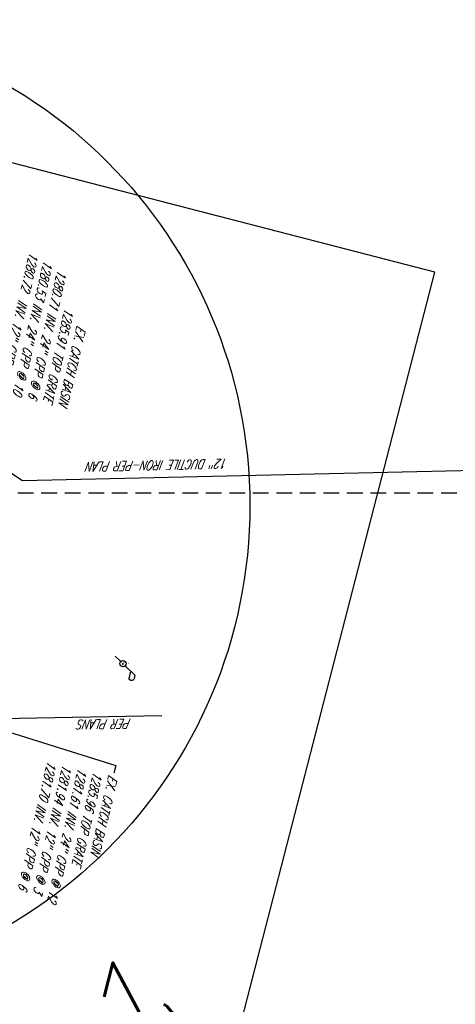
# Model space of a CAD drawing. Extents: x 0 to 213038, y 0 to 462006.
# Tile 102 of 107: x 173691 to 173802, y 454160 to 454412. Entities that reach past the tile are written whole.
import ezdxf
from ezdxf import colors
from ezdxf.entities.mleader import LeaderData, LeaderLine
from ezdxf.enums import TextEntityAlignment as Align
from ezdxf.math import Vec2, Vec3

# ---------------------------------------------------------------- set-up
doc = ezdxf.new("R2010")
doc.units = 0
doc.header["$LTSCALE"] = 20
doc.header["$MEASUREMENT"] = 0
doc.linetypes.add('DR_X_STM (no text)', pattern=[0.3, 0.2, -0.1])
doc.layers.get('0').update_dxf_attribs({"linetype": 'CONTINUOUS'})
for name, color, linetype in [('DR_X_STM_PER_GIS', 124, 'DR_X_STM (no text)'), ('L136', 2, 'CONTINUOUS'), ('PNTDESC', 3, 'CONTINUOUS'), ('PNTELEV', 5, 'CONTINUOUS'), ('PNTNO', 7, 'CONTINUOUS'), ('PNTS_DTU-4-30-2025', 1, 'CONTINUOUS'), ('RD_X_BLOCKS', 1, 'CONTINUOUS'), ('SC_SCRATCH-6', 6, 'CONTINUOUS'), ('UT_X_POLES', 1, 'CONTINUOUS'), ('UT_X_TELE_PER_PLANS', 32, 'UT_X_TELEPHONE'), ('UT_X_TELE_TEXT', 32, 'CONTINUOUS'), ('UT_X_WATER_PER_GIS', 150, 'UT_X_WATER'), ('UT_X_WATER_TEXT', 150, 'CONTINUOUS')]:
    doc.layers.add(name, color=color, linetype=linetype)
doc.layers.add('SC_SCRATCH-5', color=5, linetype='CONTINUOUS', plot=False)
doc.styles.add('LINETYPE', font='romans.shx', dxfattribs={"width": 0.9})
doc.styles.add('PTXT', font='TXT')
doc.styles.add('romans', font='romans.shx', dxfattribs={"width": 0.75, "oblique": 22.5})
doc.linetypes.add('UT_X_FOC', pattern='A,0.4,-0.13,0.4,-0.13,0.4,-0.13,0.4,-0.13,0.4,-0.13,0.4,["FOC",LINETYPE,S=0.1,R=0,X=0.06,Y=-0.05],-0.4', length=3.45)
doc.linetypes.add('UT_X_TELEPHONE', pattern='A,0.3,-0.13,0.3,-0.13,0.3,-0.13,0.3,-0.13,0.3,["T",LINETYPE,S=0.1,R=0,X=0.062,Y=-0.05],-0.2', length=2.22)
doc.linetypes.add('UT_X_WATER', pattern='A,0.25,-0.15,0.25,-0.15,0.25,-0.15,0.25,-0.15,0.25,["W",LINETYPE,S=0.08,R=0,X=0.043,Y=-0.05],-0.2', length=2.05)

# ---------------------------------------------------------------- blocks, each defined once
blk = doc.blocks.new('SRVPNO1')
at = {"layer": 'PNTDESC', "style": 'PTXT'}
blk.add_attdef('DESC2', text='', height=1, dxfattribs=at).set_placement((0, -1.75), align=Align.CENTER)
at = {"layer": 'PNTELEV', "style": 'PTXT'}
blk.add_attdef('ELEV2', (1.5, -0.5), '', height=1, dxfattribs=at)
at = {"layer": 'PNTNO', "style": 'PTXT'}
blk.add_attdef('PT#', text='', height=1, dxfattribs=at).set_placement((0, 0.75), align=Align.CENTER)
blk = doc.blocks.new('PP')
at = {"color": 0}
for p, q in [((0.109, 0.181), (0.02, 0.033)), ((0.109, 0.181), (0.152, 0.181)), ((0.071, 0.117), (0.152, 0.117))]:
    blk.add_line(p, q, dxfattribs=at)
blk.add_lwpolyline([(-0.02, -0.033), (-0.072, -0.119)], dxfattribs=at)
blk.add_circle((0, 0), 0.0391, dxfattribs=at)
at = {"color": 0, "extrusion": (0, 0, -1)}
blk.add_arc((-0.152, 0.149), 0.0319, 88.8767, 271.1233, dxfattribs=at)

msp = doc.modelspace()

# ---------------------------------------------------------------- linework, layer by layer
at = {"layer": 'DR_X_STM_PER_GIS'}
msp.add_line((173982.8, 454290.79), (173652.05, 454290.75), dxfattribs=at)
at = {"layer": 'PNTS_DTU-4-30-2025'}
msp.add_point((173717.63, 454247.24, 1286.96), dxfattribs=at)
at = {"layer": 'RD_X_BLOCKS'}
msp.add_circle((173626.01, 454287.58, 1287.04), 124, dxfattribs=at)
at = {"layer": 'SC_SCRATCH-5', "extrusion": (-4.88492e-05, 1.26139e-05, 1), "elevation": -2.76}
msp.add_lwpolyline([(173712.21, 454017.96), (173797.22, 454347.16), (173584.21, 454402.16), (173499.2, 454072.96), (173712.21, 454017.96)], close=True, dxfattribs=at)
at = {"layer": 'UT_X_TELE_PER_PLANS', "linetype": 'UT_X_FOC', "flags": 128}
msp.add_lwpolyline([(173727.51, 454233.92), (173531.68, 454230.27)], dxfattribs=at)
at = {"layer": 'UT_X_WATER_PER_GIS', "flags": 128}
msp.add_lwpolyline([(173878.39, 454298.19), (173692.02, 454293.93), (173665.85, 454311.2), (173664.42, 454311.2), (173610.82, 454311.48), (173573.07, 454291.22), (173566.12, 454287.03), (173128.79, 454275.74)], dxfattribs=at)

# ---------------------------------------------------------------- block references
at = {"layer": 'PNTS_DTU-4-30-2025', "xscale": 0.2, "yscale": 0.2, "zscale": 0.2}
msp.add_blockref('SRVPNO1', (173717.63, 454247.24, 1286.96), dxfattribs=at).add_auto_attribs({'PT#': 'D183', 'ELEV2': '1286.958', 'DESC2': 'HTPP'})
at = {"layer": 'UT_X_POLES', "xscale": 20, "yscale": 20, "zscale": 20, "rotation": 256.6747952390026}
msp.add_blockref('PP', (173717.63, 454247.24, 1286.96), dxfattribs=at)

# ---------------------------------------------------------------- texts
at = {"layer": 'SC_SCRATCH-6', "style": 'romans', "oblique": 22.5, "width": 0.75}
msp.add_text('20', height=20, rotation=255.5213, dxfattribs=at).set_placement((173715.57, 454172.81, -1260.1))
at = {"layer": 'UT_X_TELE_TEXT', "style": 'romans', "oblique": 22.5, "width": 0.75}
msp.add_text('PER PLANS ', height=2.4, rotation=181.0684, dxfattribs=at).set_placement((173719.74, 454233.15))
at = {"layer": 'UT_X_WATER_TEXT', "style": 'romans', "oblique": 22.5, "width": 0.75}
msp.add_text('12" DUCTILE IRON-PER PLAN', height=2.4, rotation=181.3086, dxfattribs=at).set_placement((173744.46, 454299.5))

# ---------------------------------------------------------------- leaders
at = {"layer": 'L136'}
ml = msp.add_multileader_mtext('Standard', dxfattribs=at)
ml.set_content('EX. CATCH BASIN\\P1285.91 TOP GRATE\\P1280.71 INV. 24" CPP @ 6\\P1280.53 INV. 24" CPP @ 10\\P1280.72  INV. 12" CPP @ 12', color=256, style='romans')
ml.set_leader_properties(color=1, linetype='CONTINUOUS', lineweight=-1)
ml.build(insert=Vec2(0, 0))
ml.multileader.update_dxf_attribs({"text_right_attachment_type": 3, "dogleg_length": 0.1, "arrow_head_size": 2.4, "scale": 20})
ctx = ml.context
ctx.base_point, ctx.scale, ctx.char_height, ctx.arrow_head_size, ctx.landing_gap_size, ctx.plane_origin, ctx.plane_x_axis, ctx.plane_y_axis = Vec3(173712.09, 454354.92), 20, 2.4, 2.4, 0.6, Vec3(173698.75, 454257.18), Vec3(-0.226507, -0.97401), Vec3(0.97401, -0.226507)
ctx.right_attachment, ctx.text_align_type = 3, 2
notes = []
notes.append((ctx, [(1, (1, 1, 0), (173684.88, 454314.63), (0.226507, 0.97401), 2, [(0, [(173652.05, 454291.73)], 0, [])])]))
ctx.mtext.insert, ctx.mtext.text_direction, ctx.mtext.rotation, ctx.mtext.alignment, ctx.mtext.flow_direction = Vec3(173703.56, 454312.95), Vec3(-0.226507, -0.97401), 4.483899, 3, 5
ml = msp.add_multileader_mtext('Standard', dxfattribs=at)
ml.set_content('EX. CATCH BASIN \\P1285.96 TOP GRATE\\P1281.61 INV. 24" CPP @ 12\\P1281.94 INV. 12" CPP @ 3\\P1281.70 INV. 12" CPP @ 6', color=256, style='romans')
ml.set_leader_properties(color=1, linetype='CONTINUOUS', lineweight=-1)
ml.build(insert=Vec2(0, 0))
ml.multileader.update_dxf_attribs({"text_right_attachment_type": 3, "dogleg_length": 0.1, "arrow_head_size": 2.4, "scale": 20})
ctx = ml.context
ctx.base_point, ctx.scale, ctx.char_height, ctx.arrow_head_size, ctx.landing_gap_size, ctx.plane_origin, ctx.plane_x_axis, ctx.plane_y_axis = Vec3(173715.34, 454219.29), 20, 2.4, 2.4, 0.6, Vec3(173704.17, 454259.74), Vec3(-0.226507, -0.97401), Vec3(0.97401, -0.226507)
ctx.right_attachment = 3
notes.append((ctx, [(0, (1, 1, 0), (173715.79, 454221.24), (-0.226507, -0.97401), 2, [(0, [(173644.84, 454243.41)], 0, [])])]))
ctx.mtext.insert, ctx.mtext.text_direction, ctx.mtext.rotation, ctx.mtext.flow_direction = Vec3(173716.37, 454218.43), Vec3(-0.226507, -0.97401), 4.483899, 5
for ctx, leaders in notes:
    for number, flags, end, landing, length, lines in leaders:
        leader = LeaderData()
        leader.index, (leader.has_last_leader_line, leader.has_dogleg_vector, leader.attachment_direction) = number, flags
        leader.last_leader_point, leader.dogleg_vector, leader.dogleg_length = Vec3(end), Vec3(landing), length
        for number, points, colour, breaks in lines:
            line = LeaderLine()
            line.index, line.vertices, line.color, line.breaks = number, Vec3.list(points), colors.encode_raw_color(colour), breaks
            leader.lines.append(line)
        ctx.leaders.append(leader)

doc.saveas('drawing.dxf')
